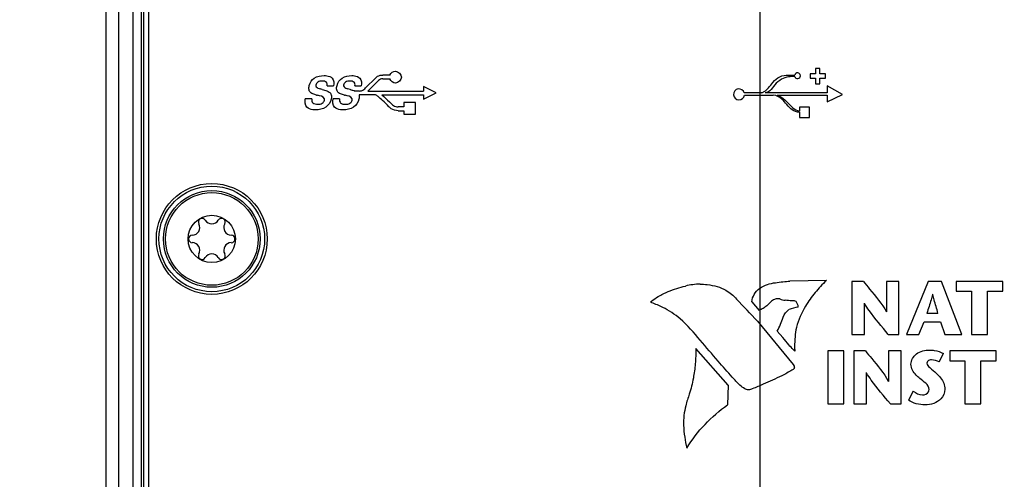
# Model space of a CAD drawing. Header units: inches. Extents: x 0 to 34, y 0 to 22.
# Tile 18 of 59: x 6.5 to 8.5, y 12.8 to 13.7. Entities that reach past the tile are written whole.
import ezdxf

# ---------------------------------------------------------------- set-up
doc = ezdxf.new("R2010")
doc.units = ezdxf.units.IN
doc.header["$LTSCALE"] = 1.87
doc.header["$MEASUREMENT"] = 0
doc.layers.get('0').update_dxf_attribs({"linetype": 'CONTINUOUS'})
for name, color, linetype in [('02___PRT_ALL_AXES', 7, 'CONTINUOUS'), ('COSMETIC', 7, 'CONTINUOUS'), ('DIMENSIONS', 7, 'CONTINUOUS')]:
    doc.layers.add(name, color=color, linetype=linetype)
doc.styles.get("Standard").update_dxf_attribs({"font": 'txt', "width": 0.8})
doc.dimstyles.new('DIMSTYLE_1', dxfattribs={"dimtxt": 0.125, "dimasz": 0.18, "dimexe": 0.125, "dimexo": 0.0625, "dimgap": 0.03125, "dimtad": 0, "dimtih": 1, "dimtoh": 1, "dimdec": 3, "dimzin": 4, "dimdsep": 46, "dimtxsty": 'STANDARD', "dimblk": '_FILLED', "dimblk1": '_FILLED', "dimblk2": '_FILLED', "dimcen": 0.09, "dimadec": 0, "dimazin": 0, "dimtp": 0.001, "dimtm": 0.001, "dimtfac": 1, "dimtdec": 3, "dimtofl": 0, "dimtmove": 0, "dimatfit": 3, "dimldrblk": '_FILLED', "dimfxl": 1, "dimtolj": 1, "dimtzin": 4, "dimarcsym": 0})

# ---------------------------------------------------------------- blocks, each defined once
blk = doc.blocks.new('*D24')
at = {"layer": 'DIMENSIONS', "color": 2, "linetype": 'CONTINUOUS'}
blk.add_line((7.7634, 14.3814), (6.0124, 14.3814), dxfattribs=at)
at = {"layer": 'DIMENSIONS', "color": 2, "linetype": 'CONTINUOUS', "insert": (5.9499, 14.4439), "char_height": 0.125, "width": 1.725, "attachment_point": 3, "line_spacing_factor": 0.9}
blk.add_mtext('2X 6.023{\\Ftxt.shx;\\W1.000000;\\H0.125000; }[152.97]', dxfattribs=at)
blk = doc.blocks.new('_FILLED')
at = {"color": 0, "linetype": 'BYBLOCK'}
blk.add_solid([(0, 0), (-1, 0.174), (-1, -0.174)], dxfattribs=at)
blk = doc.blocks.new('*D25')
at = {"layer": 'DIMENSIONS', "color": 2, "linetype": 'CONTINUOUS'}
blk.add_line((8.4624, 15.948), (6.0124, 15.948), dxfattribs=at)
at = {"layer": 'DIMENSIONS', "color": 2, "linetype": 'CONTINUOUS', "insert": (5.9499, 16.0105), "char_height": 0.125, "width": 1.425, "attachment_point": 3, "line_spacing_factor": 0.9}
blk.add_mtext('7.589{\\Ftxt.shx;\\W1.000000;\\H0.125000; }[192.77]', dxfattribs=at)
blk = doc.blocks.new('*D36')
at = {"layer": 'DIMENSIONS', "color": 2, "linetype": 'CONTINUOUS'}
blk.add_line((7.9995, 12.3695), (7.9995, 16.6349), dxfattribs=at)
at = {"layer": 'DIMENSIONS', "color": 2, "linetype": 'CONTINUOUS', "insert": (7.937, 16.6974), "char_height": 0.125, "width": 1.625, "attachment_point": 1, "rotation": 90, "line_spacing_factor": 0.9}
blk.add_mtext('2X 1.300{\\Ftxt.shx;\\W1.000000;\\H0.125000; }[33.01]', dxfattribs=at)

msp = doc.modelspace()

# ---------------------------------------------------------------- linework, layer by layer
at = {"color": 7, "linetype": 'CONTINUOUS'}
for p, q in [((6.7249, 8.4028), (6.7249, 15.904)), ((6.6999, 8.4284), (6.6999, 15.8784)), ((6.7539, 9.3473), (6.7539, 14.9595)), ((6.7701, 9.3473), (6.7701, 14.9595)), ((6.7744, 14.9595), (6.7744, 9.3473)), ((6.7849, 9.3534), (6.7849, 14.9534)), ((7.2157, 13.6067), (7.2361, 13.627)), ((7.2202, 13.6005), (7.2413, 13.6214)), ((7.2641, 13.6324), (7.2496, 13.6323)), ((7.2496, 13.6248), (7.2638, 13.6248)), ((7.1393, 13.6107), (7.1518, 13.6107)), ((7.1848, 13.6037), (7.1805, 13.6048)), ((7.1945, 13.6107), (7.207, 13.6107)), ((7.3306, 13.6093), (7.3305, 13.6005)), ((7.3558, 13.5967), (7.3306, 13.6093)), ((7.1086, 13.5847), (7.0958, 13.5847)), ((7.1183, 13.5926), (7.1199, 13.5922)), ((7.1638, 13.5847), (7.1509, 13.5847)), ((7.1734, 13.5926), (7.175, 13.5922)), ((7.2026, 13.6005), (7.1948, 13.6005)), ((7.232, 13.5929), (7.2026, 13.5929)), ((7.2202, 13.6005), (7.3305, 13.6005)), ((7.2351, 13.5928), (7.232, 13.5929)), ((7.248, 13.5929), (7.3306, 13.5929)), ((7.3305, 13.5841), (7.3558, 13.5967)), ((7.3306, 13.5929), (7.3305, 13.5841)), ((7.2916, 13.569), (7.2805, 13.569)), ((7.2916, 13.5777), (7.2916, 13.569)), ((7.3148, 13.5777), (7.2916, 13.5777)), ((7.3148, 13.5544), (7.3148, 13.5777)), ((7.2805, 13.5614), (7.2916, 13.5614)), ((7.2916, 13.5614), (7.2916, 13.5544)), ((7.2916, 13.5544), (7.3148, 13.5544)), ((8.1316, 13.2236), (8.0591, 13.2223)), ((8.1819, 13.222), (8.1819, 13.1165)), ((8.2049, 13.222), (8.1819, 13.222)), ((8.2507, 13.222), (8.2507, 13.1611)), ((8.2757, 13.222), (8.2507, 13.222)), ((8.2757, 13.1165), (8.2757, 13.222)), ((8.3336, 13.222), (8.2907, 13.1165)), ((8.3603, 13.222), (8.3336, 13.222)), ((8.4004, 13.1165), (8.3603, 13.222)), ((8.3893, 13.222), (8.3893, 13.2022)), ((8.482, 13.222), (8.3893, 13.222)), ((8.482, 13.2022), (8.482, 13.222)), ((8.3893, 13.2022), (8.4198, 13.2022)), ((8.4198, 13.2022), (8.4198, 13.1165)), ((8.4516, 13.1165), (8.4516, 13.2022)), ((8.4516, 13.2022), (8.482, 13.2022)), ((7.9832, 13.1816), (7.9979, 13.1644)), ((8.2069, 13.1165), (8.2069, 13.1787)), ((8.3532, 13.1584), (8.331, 13.1584)), ((7.9943, 13.143), (8.0656, 13.0566)), ((8.3155, 13.1165), (8.3256, 13.1417)), ((8.3256, 13.1417), (8.3583, 13.1417)), ((8.3583, 13.1417), (8.3666, 13.1165)), ((8.0337, 13.1231), (8.045, 13.1101)), ((8.1819, 13.1165), (8.2069, 13.1165)), ((8.2545, 13.1165), (8.2757, 13.1165)), ((8.2907, 13.1165), (8.3155, 13.1165)), ((8.3666, 13.1165), (8.4004, 13.1165)), ((8.4198, 13.1165), (8.4516, 13.1165)), ((7.9361, 13.0156), (7.8722, 13.0883)), ((8.0658, 13.0861), (8.0685, 13.0832)), ((8.1342, 13.0838), (8.1342, 12.9783)), ((8.166, 13.0838), (8.1342, 13.0838)), ((8.166, 12.9783), (8.166, 13.0838)), ((8.1859, 13.0838), (8.1859, 12.9783)), ((8.209, 13.0838), (8.1859, 13.0838)), ((8.2548, 13.0838), (8.2548, 13.0229)), ((8.2798, 13.0838), (8.2548, 13.0838)), ((8.2798, 12.9783), (8.2798, 13.0838)), ((8.3559, 13.0618), (8.364, 13.0784)), ((8.3765, 13.0838), (8.3765, 13.0641)), ((8.4692, 13.0838), (8.3765, 13.0838)), ((8.4692, 13.0641), (8.4692, 13.0838)), ((8.0656, 13.0566), (8.0674, 13.0535)), ((8.3765, 13.0641), (8.4069, 13.0641)), ((8.4069, 13.0641), (8.4069, 12.9783)), ((8.4387, 12.9783), (8.4387, 13.0641)), ((8.4387, 13.0641), (8.4692, 13.0641)), ((8.2109, 12.9783), (8.2109, 13.0407)), ((7.9361, 13.0156), (7.9352, 12.9763)), ((8.3042, 13.0035), (8.2946, 12.986)), ((8.1342, 12.9783), (8.166, 12.9783)), ((8.1859, 12.9783), (8.2109, 12.9783)), ((8.2586, 12.9783), (8.2798, 12.9783)), ((8.4069, 12.9783), (8.4387, 12.9783))]:
    msp.add_line(p, q, dxfattribs=at)
for radius in [0.0961, 0.0921, 0.047]:
    msp.add_circle((6.9099, 13.3064), radius, dxfattribs=at)
for centre, radius, start, end in [((7.0536, 13.3212), 0.2925, 74.9495, 75.8118), ((6.8906, 13.3398), 0.00748, 30.7228, 209.2772), ((6.9292, 13.3398), 0.00748, 330.7228, 149.2772), ((6.871, 13.3288), 0.015, 270.7228, 29.2772), ((6.9099, 13.3513), 0.015, 210.7228, 329.2772), ((6.9487, 13.3288), 0.015, 150.7228, 269.2772), ((6.8713, 13.3064), 0.00748, 90.7228, 269.2772), ((6.9485, 13.3064), 0.00748, 270.7228, 89.2772), ((6.871, 13.284), 0.015, 330.7228, 89.2772), ((6.9487, 13.284), 0.015, 90.7228, 209.2772), ((6.8906, 13.273), 0.00748, 150.7228, 329.2772), ((6.9099, 13.2615), 0.015, 30.7228, 149.2772), ((6.9292, 13.273), 0.00748, 210.7228, 29.2772), ((7.8804, 13.1045), 0.1119, 90.0144, 105.0082), ((3.434, 8.8601), 6.2561, 43.20268, 43.75329), ((8.0532, 13.2206), 0.0365, 246.9444, 263.9014), ((8.0897, 13.0792), 0.0928, 98.8597, 110.5361), ((7.8442, 13.2201), 0.213, 332.8918, 340.9621), ((8.2746, 13.0924), 0.2064, 169.3521, 179.9759), ((8.1929, 13.0933), 0.1247, 180.3754, 184.6447)]:
    msp.add_arc(centre, radius, start, end, dxfattribs=at)
for points in [[(7.2641, 13.6324), (7.2656, 13.6365), (7.2706, 13.64), (7.2751, 13.64)], [(7.2751, 13.64), (7.2807, 13.64), (7.2869, 13.6337), (7.2869, 13.6281)], [(7.1037, 13.6117), (7.1052, 13.6174), (7.1088, 13.6229), (7.1137, 13.6262)], [(7.1137, 13.6262), (7.1193, 13.6299), (7.1265, 13.6312), (7.1332, 13.6312)], [(7.1292, 13.6203), (7.1263, 13.6203), (7.1232, 13.6198), (7.1208, 13.6183)], [(7.1376, 13.6179), (7.1355, 13.6199), (7.1321, 13.6203), (7.1292, 13.6203)], [(7.1491, 13.6259), (7.1526, 13.6221), (7.1529, 13.6157), (7.1518, 13.6107)], [(7.1589, 13.6117), (7.1603, 13.6174), (7.164, 13.6229), (7.1689, 13.6262)], [(7.1689, 13.6262), (7.1745, 13.6299), (7.1816, 13.6312), (7.1883, 13.6312)], [(7.1844, 13.6203), (7.1815, 13.6203), (7.1784, 13.6198), (7.1759, 13.6183)], [(7.1928, 13.6179), (7.1907, 13.6199), (7.1873, 13.6203), (7.1844, 13.6203)], [(7.2043, 13.6258), (7.2078, 13.622), (7.2081, 13.6157), (7.207, 13.6107)], [(7.2496, 13.6248), (7.2467, 13.6248), (7.2435, 13.6235), (7.2413, 13.6214)], [(7.2751, 13.6163), (7.2704, 13.6163), (7.2651, 13.6202), (7.2638, 13.6248)], [(7.2869, 13.6281), (7.2869, 13.6226), (7.2807, 13.6163), (7.2751, 13.6163)], [(7.1032, 13.6029), (7.1026, 13.6058), (7.103, 13.6089), (7.1037, 13.6117)], [(7.1068, 13.597), (7.105, 13.5985), (7.1037, 13.6007), (7.1032, 13.6029)], [(7.1208, 13.6183), (7.1187, 13.617), (7.1171, 13.6148), (7.1165, 13.6125)], [(7.1296, 13.6037), (7.1326, 13.6028), (7.1357, 13.602), (7.1387, 13.6009)], [(7.1393, 13.6107), (7.1397, 13.6131), (7.1394, 13.6162), (7.1376, 13.6179)], [(7.1387, 13.6009), (7.1402, 13.6003), (7.1418, 13.5996), (7.1432, 13.5986)], [(7.1583, 13.6029), (7.1577, 13.6058), (7.1581, 13.6089), (7.1589, 13.6117)], [(7.1619, 13.597), (7.1601, 13.5985), (7.1588, 13.6007), (7.1583, 13.6029)], [(7.1759, 13.6183), (7.1739, 13.617), (7.1723, 13.6148), (7.1717, 13.6125)], [(7.1945, 13.6107), (7.1949, 13.6131), (7.1946, 13.6162), (7.1928, 13.6179)], [(7.0989, 13.5686), (7.0952, 13.5726), (7.0946, 13.5794), (7.0958, 13.5847)], [(7.1086, 13.5847), (7.1083, 13.582), (7.1088, 13.5787), (7.1108, 13.5769)], [(7.1294, 13.5764), (7.1316, 13.5777), (7.1333, 13.58), (7.1339, 13.5825)], [(7.1472, 13.5842), (7.1456, 13.5781), (7.1416, 13.5721), (7.1364, 13.5685)], [(7.1432, 13.5986), (7.1452, 13.5973), (7.1468, 13.5952), (7.1474, 13.5929)], [(7.1474, 13.5929), (7.1482, 13.5901), (7.1479, 13.587), (7.1472, 13.5842)], [(7.1541, 13.5686), (7.1503, 13.5726), (7.1498, 13.5794), (7.1509, 13.5847)], [(7.1638, 13.5847), (7.1635, 13.582), (7.164, 13.5787), (7.166, 13.5769)], [(7.1846, 13.5764), (7.1868, 13.5776), (7.1885, 13.58), (7.1891, 13.5824)], [(7.2023, 13.5842), (7.2008, 13.578), (7.1968, 13.5721), (7.1916, 13.5685)], [(7.2026, 13.5929), (7.2034, 13.5901), (7.203, 13.587), (7.2023, 13.5842)], [(7.1108, 13.5769), (7.1133, 13.5747), (7.1171, 13.5743), (7.1204, 13.5743)], [(7.1364, 13.5685), (7.1307, 13.5645), (7.1232, 13.563), (7.1162, 13.563)], [(7.1204, 13.5743), (7.1235, 13.5743), (7.1268, 13.5748), (7.1294, 13.5764)], [(7.166, 13.5769), (7.1684, 13.5746), (7.1722, 13.5743), (7.1755, 13.5743)], [(7.1916, 13.5685), (7.1858, 13.5645), (7.1783, 13.563), (7.1713, 13.563)], [(7.1755, 13.5743), (7.1786, 13.5743), (7.182, 13.5748), (7.1846, 13.5764)], [(7.9993, 13.2083), (8.0084, 13.2143), (8.0193, 13.2182), (8.0302, 13.2194)], [(7.7828, 13.1813), (7.7828, 13.1819), (7.7832, 13.1826), (7.7837, 13.1829)], [(7.7845, 13.1795), (7.7837, 13.1795), (7.7828, 13.1805), (7.7828, 13.1813)], [(8.0285, 13.1859), (8.0257, 13.1848), (8.023, 13.1831), (8.0208, 13.1811)], [(8.0389, 13.187), (8.0376, 13.1874), (8.0362, 13.1876), (8.0348, 13.1876)], [(8.0632, 13.1835), (8.0586, 13.1836), (8.0539, 13.1838), (8.0494, 13.1843)], [(8.0754, 13.1709), (8.0754, 13.1748), (8.0738, 13.179), (8.0713, 13.182)], [(8.0455, 13.1506), (8.0474, 13.1568), (8.0517, 13.1626), (8.0571, 13.1661)], [(8.3559, 13.0618), (8.3513, 13.0646), (8.3457, 13.0658), (8.3403, 13.0658)], [(8.0671, 13.0485), (8.0659, 13.0473), (8.0645, 13.0462), (8.063, 13.0454)], [(8.3355, 13.0071), (8.3355, 13.0167), (8.3242, 13.0227), (8.317, 13.029)], [(7.9765, 13.0064), (7.974, 13.0064), (7.9714, 13.0071), (7.9691, 13.0082)], [(7.9842, 13.0084), (7.9819, 13.0071), (7.9792, 13.0064), (7.9765, 13.0064)], [(8.3042, 13.0035), (8.3094, 12.9996), (8.3158, 12.9961), (8.3223, 12.9961)], [(7.8541, 12.8905), (7.8746, 12.9241), (7.9028, 12.9539), (7.9352, 12.9763)], [(8.3277, 12.9764), (8.3162, 12.9764), (8.3035, 12.9788), (8.2946, 12.986)]]:
    msp.add_open_spline(points, degree=3, dxfattribs=at)
for points, knots in [([(7.1332, 13.6312), (7.1349, 13.6312), (7.1405, 13.6309), (7.1465, 13.6288), (7.1491, 13.6259)], [0, 0, 0, 0, 0.303069, 1, 1, 1, 1]), ([(7.1883, 13.6312), (7.1901, 13.6312), (7.1957, 13.6309), (7.2017, 13.6288), (7.2043, 13.6258)], [0, 0, 0, 0, 0.302465, 1, 1, 1, 1]), ([(7.2361, 13.627), (7.2372, 13.628), (7.2408, 13.6315), (7.2462, 13.6323), (7.2496, 13.6323)], [0, 0, 0, 0, 0.300371, 1, 1, 1, 1]), ([(7.1165, 13.6125), (7.1159, 13.61), (7.1201, 13.606), (7.1238, 13.6052), (7.1253, 13.6048)], [0, 0, 0, 0, 0.625817, 1, 1, 1, 1]), ([(7.1717, 13.6125), (7.171, 13.61), (7.1752, 13.606), (7.179, 13.6051), (7.1805, 13.6048)], [0, 0, 0, 0, 0.625524, 1, 1, 1, 1]), ([(7.1848, 13.6037), (7.1855, 13.6035), (7.1874, 13.6029), (7.1908, 13.602), (7.1934, 13.6011), (7.1948, 13.6005)], [0, 0, 0, 0, 0.215054, 0.567987, 1, 1, 1, 1]), ([(7.2026, 13.6005), (7.2059, 13.6005), (7.2111, 13.602), (7.2145, 13.6056), (7.2157, 13.6067)], [0, 0, 0, 0, 0.677258, 1, 1, 1, 1]), ([(7.1183, 13.5926), (7.117, 13.5929), (7.113, 13.594), (7.109, 13.5953), (7.1068, 13.597)], [0, 0, 0, 0, 0.322035, 1, 1, 1, 1]), ([(7.1339, 13.5825), (7.1342, 13.5834), (7.1329, 13.5899), (7.1249, 13.591), (7.1199, 13.5922)], [0, 0, 0, 0, 0.1557, 1, 1, 1, 1]), ([(7.1734, 13.5926), (7.1722, 13.5929), (7.1682, 13.594), (7.1641, 13.5953), (7.1619, 13.597)], [0, 0, 0, 0, 0.322293, 1, 1, 1, 1]), ([(7.1891, 13.5824), (7.1893, 13.5834), (7.1881, 13.5899), (7.18, 13.591), (7.175, 13.5922)], [0, 0, 0, 0, 0.154924, 1, 1, 1, 1]), ([(7.262, 13.5694), (7.2578, 13.5737), (7.2508, 13.5808), (7.2419, 13.588), (7.2373, 13.5926), (7.2351, 13.5928)], [0, 0, 0, 0, 0.505403, 0.818927, 1, 1, 1, 1]), ([(7.248, 13.5929), (7.253, 13.5882), (7.2596, 13.5823), (7.266, 13.5762), (7.2674, 13.5748)], [0, 0, 0, 0, 0.78117, 1, 1, 1, 1]), ([(7.1162, 13.563), (7.1143, 13.563), (7.1082, 13.5633), (7.1018, 13.5655), (7.0989, 13.5686)], [0, 0, 0, 0, 0.301793, 1, 1, 1, 1]), ([(7.1713, 13.563), (7.1695, 13.563), (7.1634, 13.5633), (7.157, 13.5655), (7.1541, 13.5686)], [0, 0, 0, 0, 0.301587, 1, 1, 1, 1]), ([(7.2805, 13.5614), (7.2757, 13.5614), (7.2684, 13.5632), (7.2634, 13.568), (7.262, 13.5694)], [0, 0, 0, 0, 0.701264, 1, 1, 1, 1]), ([(7.2674, 13.5748), (7.2685, 13.5737), (7.2719, 13.5702), (7.2772, 13.569), (7.2805, 13.569)], [0, 0, 0, 0, 0.316314, 1, 1, 1, 1]), ([(7.7837, 13.1829), (7.7881, 13.1861), (7.7988, 13.1931), (7.821, 13.2043), (7.8396, 13.2101), (7.8514, 13.2126)], [0, 0, 0, 0, 0.219626, 0.514476, 1, 1, 1, 1]), ([(7.8804, 13.2165), (7.885, 13.2163), (7.8966, 13.2156), (7.914, 13.2125), (7.9348, 13.2039), (7.947, 13.194), (7.953, 13.1866)], [0, 0, 0, 0, 0.173139, 0.427186, 0.653089, 1, 1, 1, 1]), ([(8.0302, 13.2194), (8.0351, 13.22), (8.0447, 13.2214), (8.0544, 13.2223), (8.0591, 13.2223)], [0, 0, 0, 0, 0.514747, 1, 1, 1, 1]), ([(8.1316, 13.2236), (8.1235, 13.2162), (8.1083, 13.2002), (8.0868, 13.1696), (8.076, 13.1454), (8.0717, 13.1306)], [0, 0, 0, 0, 0.294717, 0.588343, 1, 1, 1, 1]), ([(8.2049, 13.222), (8.2091, 13.2169), (8.225, 13.1971), (8.242, 13.1777), (8.2507, 13.1611)], [0, 0, 0, 0, 0.259037, 1, 1, 1, 1]), ([(7.9832, 13.1816), (7.9839, 13.1869), (7.9872, 13.197), (7.9944, 13.2048), (7.9993, 13.2083)], [0, 0, 0, 0, 0.475071, 1, 1, 1, 1]), ([(8.3428, 13.1967), (8.3427, 13.1965), (8.3417, 13.1928), (8.3381, 13.1799), (8.3339, 13.1675), (8.331, 13.1584)], [0, 0, 0, 0, 0.016093, 0.288463, 1, 1, 1, 1]), ([(8.3532, 13.1584), (8.3507, 13.1675), (8.3471, 13.18), (8.3438, 13.1928), (8.3428, 13.1965), (8.3428, 13.1967)], [0, 0, 0, 0, 0.710516, 0.983854, 1, 1, 1, 1]), ([(7.9691, 13.0082), (7.9656, 13.0105), (7.9568, 13.0176), (7.9397, 13.0368), (7.9134, 13.0664), (7.8798, 13.1058), (7.8469, 13.1458), (7.8118, 13.1682), (7.7919, 13.1768), (7.7845, 13.1795)], [0, 0, 0, 0, 0.048086, 0.134052, 0.301588, 0.515246, 0.745179, 0.907513, 1, 1, 1, 1]), ([(8.0208, 13.1811), (8.0185, 13.1783), (8.0137, 13.1735), (8.0058, 13.1681), (8.0005, 13.1655), (7.9979, 13.1644)], [0, 0, 0, 0, 0.383132, 0.701536, 1, 1, 1, 1]), ([(8.0348, 13.1876), (8.0337, 13.1876), (8.0315, 13.1872), (8.0294, 13.1864), (8.0285, 13.1859)], [0, 0, 0, 0, 0.520882, 1, 1, 1, 1]), ([(8.0713, 13.182), (8.0701, 13.1825), (8.0675, 13.1834), (8.0647, 13.1836), (8.0632, 13.1835)], [0, 0, 0, 0, 0.440092, 1, 1, 1, 1]), ([(8.2545, 13.1165), (8.2416, 13.1321), (8.2247, 13.1518), (8.2099, 13.1735), (8.207, 13.1786), (8.2069, 13.1787)], [0, 0, 0, 0, 0.774255, 0.993075, 1, 1, 1, 1]), ([(8.0658, 13.0861), (8.0627, 13.0893), (8.0557, 13.0972), (8.0489, 13.1053), (8.045, 13.1101)], [0, 0, 0, 0, 0.412872, 1, 1, 1, 1]), ([(7.8722, 13.0883), (7.8721, 13.0782), (7.8713, 13.0586), (7.8673, 13.0283), (7.8603, 13.0005), (7.8494, 12.9702), (7.8466, 12.9409), (7.8493, 12.9126), (7.8524, 12.8977), (7.8541, 12.8905)], [0, 0, 0, 0, 0.150788, 0.292271, 0.456226, 0.576709, 0.77247, 0.890138, 1, 1, 1, 1]), ([(8.209, 13.0838), (8.2131, 13.0787), (8.2289, 13.0591), (8.246, 13.0397), (8.2547, 13.023), (8.2548, 13.0228)], [0, 0, 0, 0, 0.258883, 0.992097, 1, 1, 1, 1]), ([(8.2995, 13.0572), (8.2995, 13.0649), (8.3097, 13.0817), (8.3274, 13.0855), (8.3364, 13.0855)], [0, 0, 0, 0, 0.462198, 1, 1, 1, 1]), ([(8.3364, 13.0855), (8.3396, 13.0855), (8.3491, 13.0846), (8.3586, 13.0818), (8.364, 13.0784)], [0, 0, 0, 0, 0.331779, 1, 1, 1, 1]), ([(8.0674, 13.0535), (8.0677, 13.0527), (8.0679, 13.051), (8.0675, 13.0493), (8.0671, 13.0485)], [0, 0, 0, 0, 0.480687, 1, 1, 1, 1]), ([(8.317, 13.029), (8.3145, 13.0312), (8.3059, 13.0382), (8.2995, 13.0492), (8.2995, 13.0572)], [0, 0, 0, 0, 0.293912, 1, 1, 1, 1]), ([(8.3403, 13.0658), (8.339, 13.0658), (8.335, 13.0656), (8.331, 13.0619), (8.331, 13.0593)], [0, 0, 0, 0, 0.340005, 1, 1, 1, 1]), ([(8.331, 13.0593), (8.331, 13.0558), (8.3389, 13.0483), (8.3458, 13.0431), (8.3502, 13.0391)], [0, 0, 0, 0, 0.37174, 1, 1, 1, 1]), ([(8.063, 13.0454), (8.0565, 13.0415), (8.0378, 13.0313), (8.0113, 13.0194), (7.9914, 13.0113), (7.9842, 13.0084)], [0, 0, 0, 0, 0.261191, 0.732867, 1, 1, 1, 1]), ([(8.2586, 12.9783), (8.2457, 12.9939), (8.2288, 13.0137), (8.214, 13.0353), (8.211, 13.0405), (8.2109, 13.0407)], [0, 0, 0, 0, 0.773246, 0.99165, 1, 1, 1, 1]), ([(8.3502, 13.0391), (8.3531, 13.0363), (8.3619, 13.0279), (8.367, 13.0156), (8.367, 13.0075)], [0, 0, 0, 0, 0.331156, 1, 1, 1, 1]), ([(8.3223, 12.9961), (8.3268, 12.9961), (8.3343, 12.9989), (8.3355, 13.0054), (8.3355, 13.0071)], [0, 0, 0, 0, 0.723199, 1, 1, 1, 1]), ([(8.367, 13.0075), (8.367, 13.0006), (8.359, 12.9821), (8.339, 12.9764), (8.3277, 12.9764)], [0, 0, 0, 0, 0.379011, 1, 1, 1, 1])]:
    msp.add_open_spline(points, degree=3, knots=knots, dxfattribs=at)
at = {"layer": '02___PRT_ALL_AXES', "color": 7, "linetype": 'CONTINUOUS'}
for p, q in [((8.1101, 13.6456), (8.1101, 13.6346)), ((8.1186, 13.6456), (8.1101, 13.6456)), ((8.1186, 13.6346), (8.1186, 13.6456)), ((8.099, 13.6346), (8.099, 13.6261)), ((8.1101, 13.6346), (8.099, 13.6346)), ((8.099, 13.6261), (8.1101, 13.6261)), ((8.1101, 13.6261), (8.1101, 13.6151)), ((8.1296, 13.6346), (8.1186, 13.6346)), ((8.1186, 13.6151), (8.1186, 13.6261)), ((8.1186, 13.6261), (8.1296, 13.6261)), ((8.1296, 13.6261), (8.1296, 13.6346)), ((8.1101, 13.6151), (8.1186, 13.6151)), ((8.1333, 13.6107), (8.1333, 13.5968)), ((8.1636, 13.5939), (8.1333, 13.6107)), ((8.0031, 13.5968), (7.9682, 13.5968)), ((7.9685, 13.5924), (8.0259, 13.5924)), ((8.1333, 13.5968), (8.0098, 13.5968)), ((8.0333, 13.5924), (8.1333, 13.5924)), ((8.1333, 13.5788), (8.1636, 13.5939)), ((8.1333, 13.5924), (8.1333, 13.5788)), ((8.0778, 13.5683), (8.0778, 13.5607)), ((8.098, 13.5683), (8.0778, 13.5683)), ((8.098, 13.5482), (8.098, 13.5683)), ((8.0778, 13.5583), (8.0778, 13.5482)), ((8.0778, 13.5482), (8.098, 13.5482))]:
    msp.add_line(p, q, dxfattribs=at)
msp.add_circle((6.9099, 13.3064), 0.105, dxfattribs=at)
for centre, radius, start, end in [((8.0741, 13.6309), 0.00576, 194.627, 168.7824), ((7.9577, 13.5939), 0.0109, 15.2751, 351.8836)]:
    msp.add_arc(centre, radius, start, end, dxfattribs=at)
for points, knots in [([(8.0031, 13.5968), (8.0047, 13.5977), (8.0095, 13.6006), (8.0176, 13.6069), (8.0252, 13.6193), (8.0382, 13.6305), (8.0543, 13.6328), (8.0644, 13.6322), (8.0685, 13.632)], [0, 0, 0, 0, 0.069171, 0.213062, 0.39144, 0.620547, 0.839841, 1, 1, 1, 1]), ([(8.0685, 13.6295), (8.0646, 13.6295), (8.0554, 13.629), (8.0409, 13.6247), (8.0289, 13.6137), (8.0208, 13.6015), (8.0135, 13.5974), (8.0098, 13.5968)], [0, 0, 0, 0, 0.174748, 0.386704, 0.637292, 0.856408, 1, 1, 1, 1]), ([(8.0778, 13.5583), (8.0721, 13.5584), (8.0584, 13.5641), (8.0467, 13.5838), (8.0329, 13.5918), (8.0259, 13.5924)], [0, 0, 0, 0, 0.238038, 0.708871, 1, 1, 1, 1]), ([(8.0333, 13.5924), (8.0369, 13.5914), (8.0489, 13.5854), (8.0599, 13.5692), (8.0727, 13.5618), (8.0778, 13.5607)], [0, 0, 0, 0, 0.191272, 0.735771, 1, 1, 1, 1])]:
    msp.add_open_spline(points, degree=3, knots=knots, dxfattribs=at)
at = {"layer": 'COSMETIC', "color": 7, "linetype": 'CONTINUOUS'}
msp.add_circle((6.9099, 13.3064), 0.1102, dxfattribs=at)

# ---------------------------------------------------------------- dimensions: what is measured, and where the dimension line sits
at = {"layer": 'DIMENSIONS', "color": 2, "linetype": 'CONTINUOUS'}
for feature_location, offset, dtype, origin, picture, middle in [((7.9995, 12.3695), (0, 4.2654), 1, (6.6999, 12.307), '*D36', (7.9995, 17.5099)), ((7.7634, 14.3814), (-1.751, 0), 0, (7.8259, 8.3588), '*D24', (5.0874, 14.3814))]:
    dim = msp.add_ordinate_dim(feature_location=feature_location, offset=offset, dtype=dtype, origin=origin, text='2X <>', dimstyle='DIMSTYLE_1', dxfattribs=at)
    dim.commit()
    dim.dimension.update_dxf_attribs({"geometry": picture, "text_midpoint": middle})
dim = msp.add_ordinate_dim(feature_location=(8.4624, 15.948), offset=(-2.45, 0), dtype=0, origin=(8.5249, 8.3588), dimstyle='DIMSTYLE_1', dxfattribs=at)
dim.commit()
dim.dimension.update_dxf_attribs({"geometry": '*D25', "text_midpoint": (5.2374, 15.948)})

doc.saveas('drawing.dxf')
